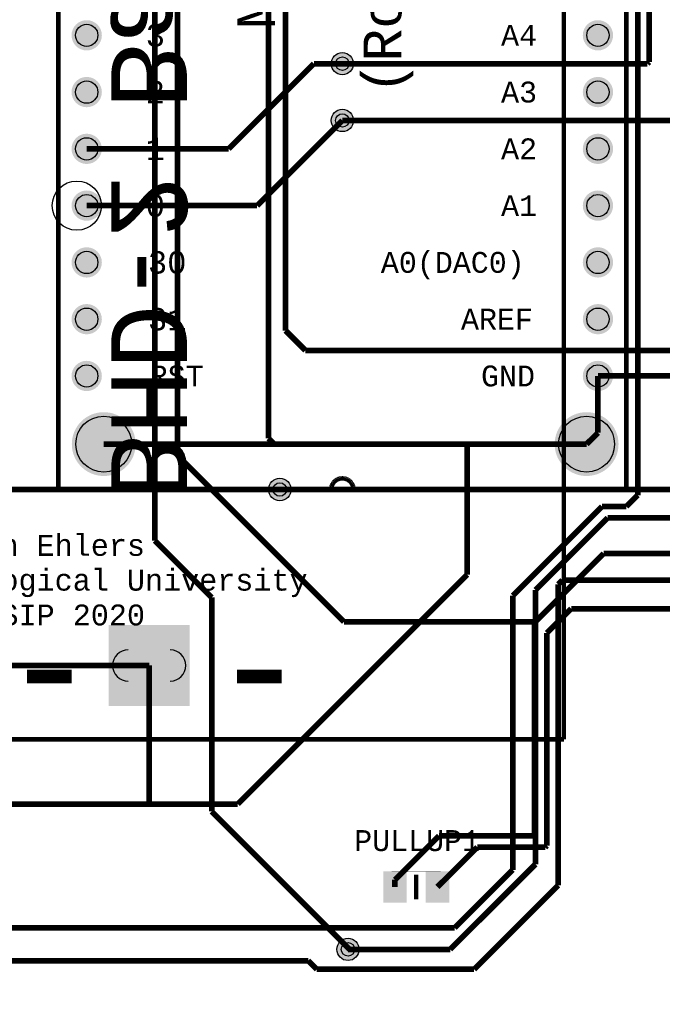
# Model space of a CAD drawing. Extents: x -3564 to 3564, y -2067 to 2176.
# Tile 2 of 21: x -2238 to -1107, y -2067 to -332. Entities that reach past the tile are written whole.
import ezdxf
from ezdxf.enums import TextEntityAlignment as Align

# ---------------------------------------------------------------- set-up
doc = ezdxf.new("R2010")
doc.units = 0
for name, color, linetype in [('3D_INFO_BOTTOM', 3, 'CONTINUOUS'), ('3D_INFO_TOP', 1, 'CONTINUOUS'), ('BOARD_OUTLINE', 2, 'CONTINUOUS'), ('COPPER_BOTTOM', 1, 'CONTINUOUS'), ('COPPER_TOP', 3, 'CONTINUOUS'), ('DRILL', 255, 'CONTINUOUS'), ('SILKSCREEN_BOTTOM', 6, 'CONTINUOUS'), ('SILKSCREEN_TOP', 4, 'CONTINUOUS'), ('SOLDER_MASK_BOTTOM', 212, 'CONTINUOUS'), ('SOLDER_MASK_TOP', 200, 'CONTINUOUS')]:
    doc.layers.add(name, color=color, linetype=linetype)
doc.styles.add('MONOTxtStyle', font='monotxt')
doc.styles.add('MONOTxtStyle_M', font='monotxt')

msp = doc.modelspace()

# ---------------------------------------------------------------- hatches: boundary and pattern name
at = {"layer": 'COPPER_BOTTOM'}
h = msp.add_hatch(color=256, dxfattribs=at)
edge = h.paths.add_edge_path()
edge.add_arc((-2120, -360), 26.685039, 0, 360)
edge = h.paths.add_edge_path()
edge.add_arc((-2120, -360), 19.685039, 0, 360)
h = msp.add_hatch(color=256, dxfattribs=at)
edge = h.paths.add_edge_path()
edge.add_arc((-1220, -360), 26.685039, 0, 360)
edge = h.paths.add_edge_path()
edge.add_arc((-1220, -360), 19.685039, 0, 360)
h = msp.add_hatch(color=256, dxfattribs=at)
edge = h.paths.add_edge_path()
edge.add_arc((-1670, -410), 19.685039, 0, 360)
edge = h.paths.add_edge_path()
edge.add_arc((-1670, -410), 11.811024, 0, 360)
h = msp.add_hatch(color=256, dxfattribs=at)
edge = h.paths.add_edge_path()
edge.add_arc((-2120, -460), 26.685039, 0, 360)
edge = h.paths.add_edge_path()
edge.add_arc((-2120, -460), 19.685039, 0, 360)
h = msp.add_hatch(color=256, dxfattribs=at)
edge = h.paths.add_edge_path()
edge.add_arc((-1220, -460), 26.685039, 0, 360)
edge = h.paths.add_edge_path()
edge.add_arc((-1220, -460), 19.685039, 0, 360)
h = msp.add_hatch(color=256, dxfattribs=at)
edge = h.paths.add_edge_path()
edge.add_arc((-1670, -510), 19.685039, 0, 360)
edge = h.paths.add_edge_path()
edge.add_arc((-1670, -510), 11.811024, 0, 360)
h = msp.add_hatch(color=256, dxfattribs=at)
edge = h.paths.add_edge_path()
edge.add_arc((-2120, -560), 26.685039, 0, 360)
edge = h.paths.add_edge_path()
edge.add_arc((-2120, -560), 19.685039, 0, 360)
h = msp.add_hatch(color=256, dxfattribs=at)
edge = h.paths.add_edge_path()
edge.add_arc((-1220, -560), 26.685039, 0, 360)
edge = h.paths.add_edge_path()
edge.add_arc((-1220, -560), 19.685039, 0, 360)
h = msp.add_hatch(color=256, dxfattribs=at)
edge = h.paths.add_edge_path()
edge.add_arc((-2120, -660), 26.685039, 0, 360)
edge = h.paths.add_edge_path()
edge.add_arc((-2120, -660), 19.685039, 0, 360)
h = msp.add_hatch(color=256, dxfattribs=at)
edge = h.paths.add_edge_path()
edge.add_arc((-1220, -660), 26.685039, 0, 360)
edge = h.paths.add_edge_path()
edge.add_arc((-1220, -660), 19.685039, 0, 360)
h = msp.add_hatch(color=256, dxfattribs=at)
edge = h.paths.add_edge_path()
edge.add_arc((-2120, -760), 26.685039, 0, 360)
edge = h.paths.add_edge_path()
edge.add_arc((-2120, -760), 19.685039, 0, 360)
h = msp.add_hatch(color=256, dxfattribs=at)
edge = h.paths.add_edge_path()
edge.add_arc((-1220, -760), 26.685039, 0, 360)
edge = h.paths.add_edge_path()
edge.add_arc((-1220, -760), 19.685039, 0, 360)
h = msp.add_hatch(color=256, dxfattribs=at)
edge = h.paths.add_edge_path()
edge.add_arc((-2120, -860), 26.685039, 0, 360)
edge = h.paths.add_edge_path()
edge.add_arc((-2120, -860), 19.685039, 0, 360)
h = msp.add_hatch(color=256, dxfattribs=at)
edge = h.paths.add_edge_path()
edge.add_arc((-1220, -860), 26.685039, 0, 360)
edge = h.paths.add_edge_path()
edge.add_arc((-1220, -860), 19.685039, 0, 360)
h = msp.add_hatch(color=256, dxfattribs=at)
edge = h.paths.add_edge_path()
edge.add_arc((-2120, -960), 26.685039, 0, 360)
edge = h.paths.add_edge_path()
edge.add_arc((-2120, -960), 19.685039, 0, 360)
h = msp.add_hatch(color=256, dxfattribs=at)
edge = h.paths.add_edge_path()
edge.add_arc((-1220, -960), 26.685039, 0, 360)
edge = h.paths.add_edge_path()
edge.add_arc((-1220, -960), 19.685039, 0, 360)
h = msp.add_hatch(color=256, dxfattribs=at)
edge = h.paths.add_edge_path()
edge.add_arc((-2090, -1080), 56.212598, 0, 360)
edge = h.paths.add_edge_path()
edge.add_arc((-2090, -1080), 49.212598, 0, 360)
h = msp.add_hatch(color=256, dxfattribs=at)
edge = h.paths.add_edge_path()
edge.add_arc((-1240, -1080), 56.212598, 0, 360)
edge = h.paths.add_edge_path()
edge.add_arc((-1240, -1080), 49.212598, 0, 360)
h = msp.add_hatch(color=256, dxfattribs=at)
edge = h.paths.add_edge_path()
edge.add_arc((-1779.999961, -1159.999961), 19.685039, 0, 360)
edge = h.paths.add_edge_path()
edge.add_arc((-1779.999961, -1159.999961), 11.811024, 0, 360)
h = msp.add_hatch(color=256, dxfattribs=at)
h.paths.add_polyline_path([(-2081.5, -1541.5), (-2081.5, -1398.5), (-1938.5, -1398.5), (-1938.5, -1541.5)])
edge = h.paths.add_edge_path()
edge.add_arc((-2010, -1470), 27.5, 0, 360)
h = msp.add_hatch(color=256, dxfattribs=at)
edge = h.paths.add_edge_path()
edge.add_arc((-1660, -1970), 19.685039, 0, 360)
edge = h.paths.add_edge_path()
edge.add_arc((-1660, -1970), 11.811024, 0, 360)
at = {"layer": 'COPPER_TOP'}
h = msp.add_hatch(color=256, dxfattribs=at)
edge = h.paths.add_edge_path()
edge.add_arc((-2120, -360), 26.685039, 0, 360)
edge = h.paths.add_edge_path()
edge.add_arc((-2120, -360), 19.685039, 0, 360)
h = msp.add_hatch(color=256, dxfattribs=at)
edge = h.paths.add_edge_path()
edge.add_arc((-1220, -360), 26.685039, 0, 360)
edge = h.paths.add_edge_path()
edge.add_arc((-1220, -360), 19.685039, 0, 360)
h = msp.add_hatch(color=256, dxfattribs=at)
edge = h.paths.add_edge_path()
edge.add_arc((-1670, -410), 19.685039, 0, 360)
edge = h.paths.add_edge_path()
edge.add_arc((-1670, -410), 11.811024, 0, 360)
h = msp.add_hatch(color=256, dxfattribs=at)
edge = h.paths.add_edge_path()
edge.add_arc((-2120, -460), 26.685039, 0, 360)
edge = h.paths.add_edge_path()
edge.add_arc((-2120, -460), 19.685039, 0, 360)
h = msp.add_hatch(color=256, dxfattribs=at)
edge = h.paths.add_edge_path()
edge.add_arc((-1220, -460), 26.685039, 0, 360)
edge = h.paths.add_edge_path()
edge.add_arc((-1220, -460), 19.685039, 0, 360)
h = msp.add_hatch(color=256, dxfattribs=at)
edge = h.paths.add_edge_path()
edge.add_arc((-1670, -510), 19.685039, 0, 360)
edge = h.paths.add_edge_path()
edge.add_arc((-1670, -510), 11.811024, 0, 360)
h = msp.add_hatch(color=256, dxfattribs=at)
edge = h.paths.add_edge_path()
edge.add_arc((-2120, -560), 26.685039, 0, 360)
edge = h.paths.add_edge_path()
edge.add_arc((-2120, -560), 19.685039, 0, 360)
h = msp.add_hatch(color=256, dxfattribs=at)
edge = h.paths.add_edge_path()
edge.add_arc((-1220, -560), 26.685039, 0, 360)
edge = h.paths.add_edge_path()
edge.add_arc((-1220, -560), 19.685039, 0, 360)
h = msp.add_hatch(color=256, dxfattribs=at)
edge = h.paths.add_edge_path()
edge.add_arc((-2120, -660), 26.685039, 0, 360)
edge = h.paths.add_edge_path()
edge.add_arc((-2120, -660), 19.685039, 0, 360)
h = msp.add_hatch(color=256, dxfattribs=at)
edge = h.paths.add_edge_path()
edge.add_arc((-1220, -660), 26.685039, 0, 360)
edge = h.paths.add_edge_path()
edge.add_arc((-1220, -660), 19.685039, 0, 360)
h = msp.add_hatch(color=256, dxfattribs=at)
edge = h.paths.add_edge_path()
edge.add_arc((-2120, -760), 26.685039, 0, 360)
edge = h.paths.add_edge_path()
edge.add_arc((-2120, -760), 19.685039, 0, 360)
h = msp.add_hatch(color=256, dxfattribs=at)
edge = h.paths.add_edge_path()
edge.add_arc((-1220, -760), 26.685039, 0, 360)
edge = h.paths.add_edge_path()
edge.add_arc((-1220, -760), 19.685039, 0, 360)
h = msp.add_hatch(color=256, dxfattribs=at)
edge = h.paths.add_edge_path()
edge.add_arc((-2120, -860), 26.685039, 0, 360)
edge = h.paths.add_edge_path()
edge.add_arc((-2120, -860), 19.685039, 0, 360)
h = msp.add_hatch(color=256, dxfattribs=at)
edge = h.paths.add_edge_path()
edge.add_arc((-1220, -860), 26.685039, 0, 360)
edge = h.paths.add_edge_path()
edge.add_arc((-1220, -860), 19.685039, 0, 360)
h = msp.add_hatch(color=256, dxfattribs=at)
edge = h.paths.add_edge_path()
edge.add_arc((-2120, -960), 26.685039, 0, 360)
edge = h.paths.add_edge_path()
edge.add_arc((-2120, -960), 19.685039, 0, 360)
h = msp.add_hatch(color=256, dxfattribs=at)
edge = h.paths.add_edge_path()
edge.add_arc((-1220, -960), 26.685039, 0, 360)
edge = h.paths.add_edge_path()
edge.add_arc((-1220, -960), 19.685039, 0, 360)
h = msp.add_hatch(color=256, dxfattribs=at)
edge = h.paths.add_edge_path()
edge.add_arc((-2090, -1080), 56.212598, 0, 360)
edge = h.paths.add_edge_path()
edge.add_arc((-2090, -1080), 49.212598, 0, 360)
h = msp.add_hatch(color=256, dxfattribs=at)
edge = h.paths.add_edge_path()
edge.add_arc((-1240, -1080), 56.212598, 0, 360)
edge = h.paths.add_edge_path()
edge.add_arc((-1240, -1080), 49.212598, 0, 360)
h = msp.add_hatch(color=256, dxfattribs=at)
edge = h.paths.add_edge_path()
edge.add_arc((-1779.999961, -1159.999961), 19.685039, 0, 360)
edge = h.paths.add_edge_path()
edge.add_arc((-1779.999961, -1159.999961), 11.811024, 0, 360)
h = msp.add_hatch(color=256, dxfattribs=at)
h.paths.add_polyline_path([(-2081.5, -1541.5), (-2081.5, -1398.5), (-1938.5, -1398.5), (-1938.5, -1541.5)])
edge = h.paths.add_edge_path()
edge.add_arc((-2010, -1470), 27.5, 0, 360)
h = msp.add_hatch(color=256, dxfattribs=at)
edge = h.paths.add_edge_path()
edge.add_arc((-1660, -1970), 19.685039, 0, 360)
edge = h.paths.add_edge_path()
edge.add_arc((-1660, -1970), 11.811024, 0, 360)
at = {"layer": 'DRILL'}
h = msp.add_hatch(color=255, dxfattribs=at)
edge = h.paths.add_edge_path()
edge.add_arc((-2120, -360), 19.685039, 0, 360)
h = msp.add_hatch(color=255, dxfattribs=at)
edge = h.paths.add_edge_path()
edge.add_arc((-1220, -360), 19.685039, 0, 360)
h = msp.add_hatch(color=255, dxfattribs=at)
edge = h.paths.add_edge_path()
edge.add_arc((-1670, -410), 11.811024, 0, 360)
h = msp.add_hatch(color=255, dxfattribs=at)
edge = h.paths.add_edge_path()
edge.add_arc((-2120, -460), 19.685039, 0, 360)
h = msp.add_hatch(color=255, dxfattribs=at)
edge = h.paths.add_edge_path()
edge.add_arc((-1220, -460), 19.685039, 0, 360)
h = msp.add_hatch(color=255, dxfattribs=at)
edge = h.paths.add_edge_path()
edge.add_arc((-1670, -510), 11.811024, 0, 360)
h = msp.add_hatch(color=255, dxfattribs=at)
edge = h.paths.add_edge_path()
edge.add_arc((-2120, -560), 19.685039, 0, 360)
h = msp.add_hatch(color=255, dxfattribs=at)
edge = h.paths.add_edge_path()
edge.add_arc((-1220, -560), 19.685039, 0, 360)
h = msp.add_hatch(color=255, dxfattribs=at)
edge = h.paths.add_edge_path()
edge.add_arc((-2120, -660), 19.685039, 0, 360)
h = msp.add_hatch(color=255, dxfattribs=at)
edge = h.paths.add_edge_path()
edge.add_arc((-1220, -660), 19.685039, 0, 360)
h = msp.add_hatch(color=255, dxfattribs=at)
edge = h.paths.add_edge_path()
edge.add_arc((-2120, -760), 19.685039, 0, 360)
h = msp.add_hatch(color=255, dxfattribs=at)
edge = h.paths.add_edge_path()
edge.add_arc((-1220, -760), 19.685039, 0, 360)
h = msp.add_hatch(color=255, dxfattribs=at)
edge = h.paths.add_edge_path()
edge.add_arc((-2120, -860), 19.685039, 0, 360)
h = msp.add_hatch(color=255, dxfattribs=at)
edge = h.paths.add_edge_path()
edge.add_arc((-1220, -860), 19.685039, 0, 360)
h = msp.add_hatch(color=255, dxfattribs=at)
edge = h.paths.add_edge_path()
edge.add_arc((-2120, -960), 19.685039, 0, 360)
h = msp.add_hatch(color=255, dxfattribs=at)
edge = h.paths.add_edge_path()
edge.add_arc((-1220, -960), 19.685039, 0, 360)
h = msp.add_hatch(color=255, dxfattribs=at)
edge = h.paths.add_edge_path()
edge.add_arc((-2090, -1080), 49.212598, 0, 360)
h = msp.add_hatch(color=255, dxfattribs=at)
edge = h.paths.add_edge_path()
edge.add_arc((-1240, -1080), 49.212598, 0, 360)
h = msp.add_hatch(color=255, dxfattribs=at)
edge = h.paths.add_edge_path()
edge.add_arc((-1779.999961, -1159.999961), 11.811024, 0, 360)
h = msp.add_hatch(color=255, dxfattribs=at)
edge = h.paths.add_edge_path()
edge.add_arc((-2047, -1470), 27.5, 180, 270)
edge.add_line((-2047, -1497.5), (-1973, -1497.5))
edge.add_arc((-1973, -1470), 27.5, 270, 0)
edge.add_arc((-1973, -1470), 27.5, 0, 90)
edge.add_line((-1973, -1442.5), (-2047, -1442.5))
edge.add_arc((-2047, -1470), 27.5, 90, 180)
h = msp.add_hatch(color=255, dxfattribs=at)
edge = h.paths.add_edge_path()
edge.add_arc((-1660, -1970), 11.811024, 0, 360)
at = {"layer": 'SOLDER_MASK_BOTTOM'}
h = msp.add_hatch(color=256, dxfattribs=at)
edge = h.paths.add_edge_path()
edge.add_arc((-2120, -360), 26.685039, 0, 360)
edge = h.paths.add_edge_path()
edge.add_arc((-2120, -360), 19.685039, 0, 360)
h = msp.add_hatch(color=256, dxfattribs=at)
edge = h.paths.add_edge_path()
edge.add_arc((-1220, -360), 26.685039, 0, 360)
edge = h.paths.add_edge_path()
edge.add_arc((-1220, -360), 19.685039, 0, 360)
h = msp.add_hatch(color=256, dxfattribs=at)
edge = h.paths.add_edge_path()
edge.add_arc((-1670, -410), 19.685039, 0, 360)
h = msp.add_hatch(color=256, dxfattribs=at)
edge = h.paths.add_edge_path()
edge.add_arc((-2120, -460), 26.685039, 0, 360)
edge = h.paths.add_edge_path()
edge.add_arc((-2120, -460), 19.685039, 0, 360)
h = msp.add_hatch(color=256, dxfattribs=at)
edge = h.paths.add_edge_path()
edge.add_arc((-1220, -460), 26.685039, 0, 360)
edge = h.paths.add_edge_path()
edge.add_arc((-1220, -460), 19.685039, 0, 360)
h = msp.add_hatch(color=256, dxfattribs=at)
edge = h.paths.add_edge_path()
edge.add_arc((-1670, -510), 19.685039, 0, 360)
h = msp.add_hatch(color=256, dxfattribs=at)
edge = h.paths.add_edge_path()
edge.add_arc((-2120, -560), 26.685039, 0, 360)
edge = h.paths.add_edge_path()
edge.add_arc((-2120, -560), 19.685039, 0, 360)
h = msp.add_hatch(color=256, dxfattribs=at)
edge = h.paths.add_edge_path()
edge.add_arc((-1220, -560), 26.685039, 0, 360)
edge = h.paths.add_edge_path()
edge.add_arc((-1220, -560), 19.685039, 0, 360)
h = msp.add_hatch(color=256, dxfattribs=at)
edge = h.paths.add_edge_path()
edge.add_arc((-2120, -660), 26.685039, 0, 360)
edge = h.paths.add_edge_path()
edge.add_arc((-2120, -660), 19.685039, 0, 360)
h = msp.add_hatch(color=256, dxfattribs=at)
edge = h.paths.add_edge_path()
edge.add_arc((-1220, -660), 26.685039, 0, 360)
edge = h.paths.add_edge_path()
edge.add_arc((-1220, -660), 19.685039, 0, 360)
h = msp.add_hatch(color=256, dxfattribs=at)
edge = h.paths.add_edge_path()
edge.add_arc((-2120, -760), 26.685039, 0, 360)
edge = h.paths.add_edge_path()
edge.add_arc((-2120, -760), 19.685039, 0, 360)
h = msp.add_hatch(color=256, dxfattribs=at)
edge = h.paths.add_edge_path()
edge.add_arc((-1220, -760), 26.685039, 0, 360)
edge = h.paths.add_edge_path()
edge.add_arc((-1220, -760), 19.685039, 0, 360)
h = msp.add_hatch(color=256, dxfattribs=at)
edge = h.paths.add_edge_path()
edge.add_arc((-2120, -860), 26.685039, 0, 360)
edge = h.paths.add_edge_path()
edge.add_arc((-2120, -860), 19.685039, 0, 360)
h = msp.add_hatch(color=256, dxfattribs=at)
edge = h.paths.add_edge_path()
edge.add_arc((-1220, -860), 26.685039, 0, 360)
edge = h.paths.add_edge_path()
edge.add_arc((-1220, -860), 19.685039, 0, 360)
h = msp.add_hatch(color=256, dxfattribs=at)
edge = h.paths.add_edge_path()
edge.add_arc((-2120, -960), 26.685039, 0, 360)
edge = h.paths.add_edge_path()
edge.add_arc((-2120, -960), 19.685039, 0, 360)
h = msp.add_hatch(color=256, dxfattribs=at)
edge = h.paths.add_edge_path()
edge.add_arc((-1220, -960), 26.685039, 0, 360)
edge = h.paths.add_edge_path()
edge.add_arc((-1220, -960), 19.685039, 0, 360)
h = msp.add_hatch(color=256, dxfattribs=at)
edge = h.paths.add_edge_path()
edge.add_arc((-2090, -1080), 56.212598, 0, 360)
edge = h.paths.add_edge_path()
edge.add_arc((-2090, -1080), 49.212598, 0, 360)
h = msp.add_hatch(color=256, dxfattribs=at)
edge = h.paths.add_edge_path()
edge.add_arc((-1240, -1080), 56.212598, 0, 360)
edge = h.paths.add_edge_path()
edge.add_arc((-1240, -1080), 49.212598, 0, 360)
h = msp.add_hatch(color=256, dxfattribs=at)
edge = h.paths.add_edge_path()
edge.add_arc((-1779.999961, -1159.999961), 19.685039, 0, 360)
h = msp.add_hatch(color=256, dxfattribs=at)
h.paths.add_polyline_path([(-2081.5, -1541.5), (-2081.5, -1398.5), (-1938.5, -1398.5), (-1938.5, -1541.5)])
edge = h.paths.add_edge_path()
edge.add_arc((-2010, -1470), 27.5, 0, 360)
h = msp.add_hatch(color=256, dxfattribs=at)
edge = h.paths.add_edge_path()
edge.add_arc((-1660, -1970), 19.685039, 0, 360)
at = {"layer": 'SOLDER_MASK_TOP'}
h = msp.add_hatch(color=256, dxfattribs=at)
edge = h.paths.add_edge_path()
edge.add_arc((-2120, -360), 26.685039, 0, 360)
edge = h.paths.add_edge_path()
edge.add_arc((-2120, -360), 19.685039, 0, 360)
h = msp.add_hatch(color=256, dxfattribs=at)
edge = h.paths.add_edge_path()
edge.add_arc((-1220, -360), 26.685039, 0, 360)
edge = h.paths.add_edge_path()
edge.add_arc((-1220, -360), 19.685039, 0, 360)
h = msp.add_hatch(color=256, dxfattribs=at)
edge = h.paths.add_edge_path()
edge.add_arc((-1670, -410), 19.685039, 0, 360)
h = msp.add_hatch(color=256, dxfattribs=at)
edge = h.paths.add_edge_path()
edge.add_arc((-2120, -460), 26.685039, 0, 360)
edge = h.paths.add_edge_path()
edge.add_arc((-2120, -460), 19.685039, 0, 360)
h = msp.add_hatch(color=256, dxfattribs=at)
edge = h.paths.add_edge_path()
edge.add_arc((-1220, -460), 26.685039, 0, 360)
edge = h.paths.add_edge_path()
edge.add_arc((-1220, -460), 19.685039, 0, 360)
h = msp.add_hatch(color=256, dxfattribs=at)
edge = h.paths.add_edge_path()
edge.add_arc((-1670, -510), 19.685039, 0, 360)
h = msp.add_hatch(color=256, dxfattribs=at)
edge = h.paths.add_edge_path()
edge.add_arc((-2120, -560), 26.685039, 0, 360)
edge = h.paths.add_edge_path()
edge.add_arc((-2120, -560), 19.685039, 0, 360)
h = msp.add_hatch(color=256, dxfattribs=at)
edge = h.paths.add_edge_path()
edge.add_arc((-1220, -560), 26.685039, 0, 360)
edge = h.paths.add_edge_path()
edge.add_arc((-1220, -560), 19.685039, 0, 360)
h = msp.add_hatch(color=256, dxfattribs=at)
edge = h.paths.add_edge_path()
edge.add_arc((-2120, -660), 26.685039, 0, 360)
edge = h.paths.add_edge_path()
edge.add_arc((-2120, -660), 19.685039, 0, 360)
h = msp.add_hatch(color=256, dxfattribs=at)
edge = h.paths.add_edge_path()
edge.add_arc((-1220, -660), 26.685039, 0, 360)
edge = h.paths.add_edge_path()
edge.add_arc((-1220, -660), 19.685039, 0, 360)
h = msp.add_hatch(color=256, dxfattribs=at)
edge = h.paths.add_edge_path()
edge.add_arc((-2120, -760), 26.685039, 0, 360)
edge = h.paths.add_edge_path()
edge.add_arc((-2120, -760), 19.685039, 0, 360)
h = msp.add_hatch(color=256, dxfattribs=at)
edge = h.paths.add_edge_path()
edge.add_arc((-1220, -760), 26.685039, 0, 360)
edge = h.paths.add_edge_path()
edge.add_arc((-1220, -760), 19.685039, 0, 360)
h = msp.add_hatch(color=256, dxfattribs=at)
edge = h.paths.add_edge_path()
edge.add_arc((-2120, -860), 26.685039, 0, 360)
edge = h.paths.add_edge_path()
edge.add_arc((-2120, -860), 19.685039, 0, 360)
h = msp.add_hatch(color=256, dxfattribs=at)
edge = h.paths.add_edge_path()
edge.add_arc((-1220, -860), 26.685039, 0, 360)
edge = h.paths.add_edge_path()
edge.add_arc((-1220, -860), 19.685039, 0, 360)
h = msp.add_hatch(color=256, dxfattribs=at)
edge = h.paths.add_edge_path()
edge.add_arc((-2120, -960), 26.685039, 0, 360)
edge = h.paths.add_edge_path()
edge.add_arc((-2120, -960), 19.685039, 0, 360)
h = msp.add_hatch(color=256, dxfattribs=at)
edge = h.paths.add_edge_path()
edge.add_arc((-1220, -960), 26.685039, 0, 360)
edge = h.paths.add_edge_path()
edge.add_arc((-1220, -960), 19.685039, 0, 360)
h = msp.add_hatch(color=256, dxfattribs=at)
edge = h.paths.add_edge_path()
edge.add_arc((-2090, -1080), 56.212598, 0, 360)
edge = h.paths.add_edge_path()
edge.add_arc((-2090, -1080), 49.212598, 0, 360)
h = msp.add_hatch(color=256, dxfattribs=at)
edge = h.paths.add_edge_path()
edge.add_arc((-1240, -1080), 56.212598, 0, 360)
edge = h.paths.add_edge_path()
edge.add_arc((-1240, -1080), 49.212598, 0, 360)
h = msp.add_hatch(color=256, dxfattribs=at)
edge = h.paths.add_edge_path()
edge.add_arc((-1779.999961, -1159.999961), 19.685039, 0, 360)
h = msp.add_hatch(color=256, dxfattribs=at)
h.paths.add_polyline_path([(-2081.5, -1541.5), (-2081.5, -1398.5), (-1938.5, -1398.5), (-1938.5, -1541.5)])
edge = h.paths.add_edge_path()
edge.add_arc((-2010, -1470), 27.5, 0, 360)
h = msp.add_hatch(color=256, dxfattribs=at)
edge = h.paths.add_edge_path()
edge.add_arc((-1660, -1970), 19.685039, 0, 360)

# ---------------------------------------------------------------- linework, layer by layer
at = {"layer": '3D_INFO_BOTTOM', "color": 3, "const_width": 8}
for points in [[(-1280, 1540), (-1280, -1600)], [(-1280, -1600), (-2740, -1600)]]:
    msp.add_lwpolyline(points, dxfattribs=at)
at = {"layer": '3D_INFO_TOP', "color": 1}
for points, const_width in [([(-2170, 1040), (-2170, -1160)], 8), ([(-1170, -1160), (-1170, 1040)], 8), ([(-1685.079606, -1147.346693), (-1686.125039, -1148.709094)], 8), ([(-1683.919409, -1146.080551), (-1685.079606, -1147.346693)], 8), ([(-1682.653268, -1144.920354), (-1683.919409, -1146.080551)], 8), ([(-1681.290866, -1143.874921), (-1682.653268, -1144.920354)], 8), ([(-1679.84252, -1142.952244), (-1681.290866, -1143.874921)], 8), ([(-1678.319252, -1142.159291), (-1679.84252, -1142.952244)], 8), ([(-1676.732677, -1141.502087), (-1678.319252, -1142.159291)], 8), ([(-1675.094843, -1140.985709), (-1676.732677, -1141.502087)], 8), ([(-1673.418268, -1140.614016), (-1675.094843, -1140.985709)], 8), ([(-1671.71563, -1140.389843), (-1673.418268, -1140.614016)], 8), ([(-1670, -1140.314961), (-1671.71563, -1140.389843)], 8), ([(-1668.284331, -1140.389843), (-1670, -1140.314961)], 8), ([(-1666.581693, -1140.614016), (-1668.284331, -1140.389843)], 8), ([(-1664.905118, -1140.985709), (-1666.581693, -1140.614016)], 8), ([(-1663.267283, -1141.502087), (-1664.905118, -1140.985709)], 8), ([(-1661.680709, -1142.159291), (-1663.267283, -1141.502087)], 8), ([(-1660.15748, -1142.952244), (-1661.680709, -1142.159291)], 8), ([(-1658.709094, -1143.874921), (-1660.15748, -1142.952244)], 8), ([(-1657.346693, -1144.920354), (-1658.709094, -1143.874921)], 8), ([(-1656.080551, -1146.080551), (-1657.346693, -1144.920354)], 8), ([(-1654.920354, -1147.346693), (-1656.080551, -1146.080551)], 8), ([(-1653.874921, -1148.709094), (-1654.920354, -1147.346693)], 8), ([(-2170, -1160), (-1689.685039, -1160)], 8), ([(-1689.610118, -1158.284331), (-1689.685039, -1159.999961)], 8), ([(-1689.685039, -1159.999961), (-1689.685039, -1160)], 8), ([(-1689.385945, -1156.581693), (-1689.610118, -1158.284331)], 8), ([(-1689.014252, -1154.905118), (-1689.385945, -1156.581693)], 8), ([(-1688.497874, -1153.267283), (-1689.014252, -1154.905118)], 8), ([(-1687.840669, -1151.680709), (-1688.497874, -1153.267283)], 8), ([(-1687.047717, -1150.15748), (-1687.840669, -1151.680709)], 8), ([(-1686.125039, -1148.709094), (-1687.047717, -1150.15748)], 8), ([(-1652.952244, -1150.15748), (-1653.874921, -1148.709094)], 8), ([(-1652.159291, -1151.680709), (-1652.952244, -1150.15748)], 8), ([(-1651.502087, -1153.267283), (-1652.159291, -1151.680709)], 8), ([(-1650.985709, -1154.905118), (-1651.502087, -1153.267283)], 8), ([(-1650.614016, -1156.581693), (-1650.985709, -1154.905118)], 8), ([(-1650.389843, -1158.284331), (-1650.614016, -1156.581693)], 8), ([(-1650.314961, -1160), (-1650.389843, -1158.284331)], 8), ([(-1650.314961, -1160), (-1170, -1160)], 8), ([(-1496.692913, -1833.425197), (-1583.307087, -1833.425197)], 0.03937), ([(-1583.307087, -1833.425197), (-1583.307087, -1886.574803)], 0.03937), ([(-1496.692913, -1886.574803), (-1496.692913, -1833.425197)], 0.03937), ([(-1583.307087, -1886.574803), (-1496.692913, -1886.574803)], 0.03937)]:
    msp.add_lwpolyline(points, dxfattribs=dict(at, const_width=const_width))
msp.add_circle((-2137.417087, -660), 43.370079, dxfattribs=at)
at = {"layer": 'BOARD_OUTLINE', "color": 2, "const_width": 0.000039}
for points in [[(-1250, -2066.766063), (-1250, -1398.766063)], [(-1250, -1398.766063), (-450, -1398.766063)], [(-2720.873701, -2066.766063), (-1250, -2066.766063)]]:
    msp.add_lwpolyline(points, dxfattribs=at)
at = {"layer": 'COPPER_BOTTOM', "color": 1, "const_width": 10}
for points in [[(-1150, -1170), (-1150, 180)], [(-1720, -410), (-1870, -560)], [(-1670, -410), (-1720, -410)], [(-1670, -510), (-1820, -660)], [(-1870, -560), (-2120, -560)], [(-1820, -660), (-2120, -660)], [(-2090, -1080), (-1240, -1080)], [(-1450, -1310), (-1450, -1080)], [(-2579.999961, -1159.999961), (-1779.999961, -1159.999961)], [(-1170, -1190), (-1150, -1170)], [(-1370, -1347.070866), (-1212.929134, -1190)], [(-1212.929134, -1190), (-1170, -1190)], [(-1330, -1337.070866), (-1202.929134, -1210)], [(-1202.929134, -1210), (-680, -1210)], [(-1854, -1714), (-1450, -1310)], [(-1282.564173, -1319.635039), (-1290, -1327.070866)], [(-1009.635039, -1319.635039), (-1282.564173, -1319.635039)], [(-1330, -1820.000394), (-1330, -1337.070866)], [(-1290, -1327.070866), (-1290, -1857.07126)], [(-1370, -1829.998425), (-1370, -1347.070866)], [(-2010, -1470), (-2010, -1714)], [(-2524, -1714), (-1854, -1714)], [(-1479.999606, -1970), (-1330, -1820.000394)], [(-1472.069291, -1932.07126), (-1370, -1829.998425)], [(-1290, -1857.07126), (-1437.92874, -2005)], [(-2597.07126, -1932.07126), (-1472.069291, -1932.07126)], [(-1660, -1970), (-1479.999606, -1970)], [(-2570.000394, -1990), (-1730, -1990)], [(-1730, -1990), (-1715, -2005)], [(-1715, -2005), (-1437.92874, -2005)]]:
    msp.add_lwpolyline(points, dxfattribs=at)
at = {"layer": 'COPPER_TOP', "color": 3, "const_width": 10}
for points in [[(-1800, -1070), (-1800, 957.071102)], [(-1130, -407.071102), (-1130, 520)], [(-1770, 190), (-1770, -880)], [(-1960, 80), (-1960, -1100)], [(-2000, 20), (-2000, -1250)], [(-1670, -410), (-1132.928898, -410)], [(-1130, -407.071102), (-1132.928898, -410)], [(-1047.928898, -510), (-1670, -510)], [(-1770, -880), (-1735, -915)], [(-1735, -915), (-795.393701, -915)], [(-1220, -960), (-950, -960)], [(-1220, -960), (-1220, -1060)], [(-1220, -1060), (-1240, -1080)], [(-1800, -1070), (-1790, -1080)], [(-1790, -1080), (-1240, -1080)], [(-1960, -1100), (-1667.07126, -1392.92874)], [(-1779.999961, -1159.999961), (-1069.999961, -1159.999961)], [(-2000, -1250), (-1900, -1350)], [(-1331.464449, -1394.393189), (-1210, -1272.92874)], [(-1210, -1272.92874), (-956.341339, -1272.92874)], [(-1900, -1350), (-1900, -1727.074409)], [(-1267.071102, -1370), (-1310, -1412.92874)], [(-1267.071102, -1370), (-382.929528, -1370)], [(-1667.07126, -1392.92874), (-1331.464449, -1392.92874)], [(-1331.464449, -1392.92874), (-1330, -1392.92874)], [(-1331.464449, -1768.535551), (-1331.464449, -1394.393189)], [(-1310, -1787.071102), (-1310, -1412.92874)], [(-2777.07126, -1470), (-2010, -1470)], [(-1900, -1727.074409), (-1657.071063, -1970)], [(-1577.401575, -1847.401575), (-1500, -1770)], [(-1500, -1770), (-1332.928898, -1770)], [(-1332.928898, -1770), (-1330, -1767.071102)], [(-1432.598425, -1790), (-1502.598425, -1860)], [(-1432.598425, -1790), (-1312.928898, -1790)], [(-1312.928898, -1790), (-1310, -1787.071102)], [(-1577.401575, -1860), (-1577.401575, -1847.401575)]]:
    msp.add_lwpolyline(points, dxfattribs=at)
at = {"layer": 'COPPER_TOP'}
for points in [[(-1556.732283, -1887.559055), (-1598.070866, -1887.559055), (-1556.732283, -1832.440945), (-1598.070866, -1832.440945)], [(-1481.929134, -1887.559055), (-1523.267717, -1887.559055), (-1481.929134, -1832.440945), (-1523.267717, -1832.440945)]]:
    msp.add_solid(points, dxfattribs=at)
at = {"layer": 'DRILL', "color": 255, "const_width": 0.000039}
for points in [[(-1973, -1442.5), (-2047, -1442.5)], [(-2047, -1497.5), (-1973, -1497.5)]]:
    msp.add_lwpolyline(points, dxfattribs=at)
at = {"layer": 'DRILL', "color": 255}
for centre, radius in [((-2120, -360), 19.685039), ((-1220, -360), 19.685039), ((-1670, -410), 11.811024), ((-2120, -460), 19.685039), ((-1220, -460), 19.685039), ((-1670, -510), 11.811024), ((-2120, -560), 19.685039), ((-1220, -560), 19.685039), ((-2120, -660), 19.685039), ((-1220, -660), 19.685039), ((-2120, -760), 19.685039), ((-1220, -760), 19.685039), ((-2120, -860), 19.685039), ((-1220, -860), 19.685039), ((-2120, -960), 19.685039), ((-1220, -960), 19.685039), ((-2090, -1080), 49.212598), ((-1240, -1080), 49.212598), ((-1779.999961, -1159.999961), 11.811024), ((-1660, -1970), 11.811024)]:
    msp.add_circle(centre, radius, dxfattribs=at)
for centre, start, end in [((-2047, -1470), 90, 180), ((-1973, -1470), 0, 90), ((-2047, -1470), 180, 270), ((-1973, -1470), 270, 0)]:
    msp.add_arc(centre, 27.5, start, end, dxfattribs=at)
at = {"layer": 'SILKSCREEN_BOTTOM', "color": 6, "const_width": 8}
for points in [[(-1280, 1540), (-1280, -1600)], [(-1280, -1600), (-2740, -1600)]]:
    msp.add_lwpolyline(points, dxfattribs=at)
at = {"layer": 'SILKSCREEN_TOP', "color": 4}
for points, const_width in [([(-2170, 1040), (-2170, -1160)], 8), ([(-1170, -1160), (-1170, 1040)], 8), ([(-1685.079606, -1147.346693), (-1686.125039, -1148.709094)], 8), ([(-1683.919409, -1146.080551), (-1685.079606, -1147.346693)], 8), ([(-1682.653268, -1144.920354), (-1683.919409, -1146.080551)], 8), ([(-1681.290866, -1143.874921), (-1682.653268, -1144.920354)], 8), ([(-1679.84252, -1142.952244), (-1681.290866, -1143.874921)], 8), ([(-1678.319252, -1142.159291), (-1679.84252, -1142.952244)], 8), ([(-1676.732677, -1141.502087), (-1678.319252, -1142.159291)], 8), ([(-1675.094843, -1140.985709), (-1676.732677, -1141.502087)], 8), ([(-1673.418268, -1140.614016), (-1675.094843, -1140.985709)], 8), ([(-1671.71563, -1140.389843), (-1673.418268, -1140.614016)], 8), ([(-1670, -1140.314961), (-1671.71563, -1140.389843)], 8), ([(-1668.284331, -1140.389843), (-1670, -1140.314961)], 8), ([(-1666.581693, -1140.614016), (-1668.284331, -1140.389843)], 8), ([(-1664.905118, -1140.985709), (-1666.581693, -1140.614016)], 8), ([(-1663.267283, -1141.502087), (-1664.905118, -1140.985709)], 8), ([(-1661.680709, -1142.159291), (-1663.267283, -1141.502087)], 8), ([(-1660.15748, -1142.952244), (-1661.680709, -1142.159291)], 8), ([(-1658.709094, -1143.874921), (-1660.15748, -1142.952244)], 8), ([(-1657.346693, -1144.920354), (-1658.709094, -1143.874921)], 8), ([(-1656.080551, -1146.080551), (-1657.346693, -1144.920354)], 8), ([(-1654.920354, -1147.346693), (-1656.080551, -1146.080551)], 8), ([(-1653.874921, -1148.709094), (-1654.920354, -1147.346693)], 8), ([(-2170, -1160), (-1689.685039, -1160)], 8), ([(-1689.610118, -1158.284331), (-1689.685039, -1159.999961)], 8), ([(-1689.685039, -1159.999961), (-1689.685039, -1160)], 8), ([(-1689.385945, -1156.581693), (-1689.610118, -1158.284331)], 8), ([(-1689.014252, -1154.905118), (-1689.385945, -1156.581693)], 8), ([(-1688.497874, -1153.267283), (-1689.014252, -1154.905118)], 8), ([(-1687.840669, -1151.680709), (-1688.497874, -1153.267283)], 8), ([(-1687.047717, -1150.15748), (-1687.840669, -1151.680709)], 8), ([(-1686.125039, -1148.709094), (-1687.047717, -1150.15748)], 8), ([(-1652.952244, -1150.15748), (-1653.874921, -1148.709094)], 8), ([(-1652.159291, -1151.680709), (-1652.952244, -1150.15748)], 8), ([(-1651.502087, -1153.267283), (-1652.159291, -1151.680709)], 8), ([(-1650.985709, -1154.905118), (-1651.502087, -1153.267283)], 8), ([(-1650.614016, -1156.581693), (-1650.985709, -1154.905118)], 8), ([(-1650.389843, -1158.284331), (-1650.614016, -1156.581693)], 8), ([(-1650.314961, -1160), (-1650.389843, -1158.284331)], 8), ([(-1650.314961, -1160), (-1170, -1160)], 8), ([(-1540, -1881.653543), (-1540, -1838.346457)], 7.874016), ([(-1540, -1881.653543), (-1540, -1838.346457)], 7.874016)]:
    msp.add_lwpolyline(points, dxfattribs=dict(at, const_width=const_width))
at = {"layer": 'SOLDER_MASK_BOTTOM'}
for centre in [(-1670, -410), (-1670, -510), (-1779.999961, -1159.999961), (-1660, -1970)]:
    msp.add_circle(centre, 19.685039, dxfattribs=at)
at = {"layer": 'SOLDER_MASK_TOP'}
for centre in [(-1670, -410), (-1670, -510), (-1779.999961, -1159.999961), (-1660, -1970)]:
    msp.add_circle(centre, 19.685039, dxfattribs=at)
for points in [[(-1556.732283, -1887.559055), (-1598.070866, -1887.559055), (-1556.732283, -1832.440945), (-1598.070866, -1832.440945)], [(-1481.929134, -1887.559055), (-1523.267717, -1887.559055), (-1481.929134, -1832.440945), (-1523.267717, -1832.440945)]]:
    msp.add_solid(points, dxfattribs=at)

# ---------------------------------------------------------------- texts
at = {"layer": 'SILKSCREEN_BOTTOM', "style": 'MONOTxtStyle_M', "text_generation_flag": 2, "width": 0.995556}
msp.add_text('BHD-2 Battery Holder', height=133.333333, rotation=270, dxfattribs=at).set_placement((-2010, -30), align=Align.MIDDLE_CENTER)
msp.add_text('-', height=200, dxfattribs=at).set_placement((-2186, -1470), align=Align.MIDDLE_CENTER)
at = {"layer": 'SILKSCREEN_TOP', "style": 'MONOTxtStyle', "width": 0.995556}
for s, height, p in [('3', 39.370079, (-1982.204724, -360)), ('2', 39.370079, (-1982.204724, -460)), ('1', 39.370079, (-1982.204724, -560)), ('0', 39.370079, (-1982.204724, -660)), ('30', 39.370079, (-1944.409449, -760)), ('31', 39.370079, (-1944.409449, -860)), ('RST', 36.745407, (-1914.173228, -960))]:
    msp.add_text(s, height=height, dxfattribs=at).set_placement(p, align=Align.MIDDLE_RIGHT)
for s, p in [('A4', (-1390.551181, -360)), ('A3', (-1390.551181, -460)), ('A2', (-1390.551181, -560)), ('A1', (-1390.551181, -660)), ('A0(DAC0)', (-1602.204724, -760)), ('AREF', (-1461.102362, -860)), ('GND', (-1425.826772, -960))]:
    msp.add_text(s, height=36.745407, dxfattribs=at).set_placement(p, align=Align.MIDDLE_LEFT)
at = {"layer": 'SILKSCREEN_TOP', "style": 'MONOTxtStyle_M', "text_generation_flag": 2, "width": 0.995556}
msp.add_text('-', height=200, dxfattribs=at).set_placement((-1816, -1470), align=Align.MIDDLE_CENTER)
at = {"layer": 'SILKSCREEN_TOP', "style": 'MONOTxtStyle', "width": 0.995556}
msp.add_text('PULLUP1', height=36.745407, dxfattribs=at).set_placement((-1538.346457, -1760), align=Align.TOP_CENTER)
at = {"layer": 'SILKSCREEN_TOP', "insert": (-1700, -60), "char_height": 66.666667, "width": 400, "attachment_point": 5, "rotation": 90, "style": 'MONOTxtStyle'}
msp.add_mtext('Mini-Ultra Pro v3\\P(RocketScream)', dxfattribs=at)
at = {"layer": 'SILKSCREEN_TOP', "insert": (-2240, -1320), "char_height": 36.745407, "width": 2257.637795, "attachment_point": 5, "style": 'MONOTxtStyle'}
msp.add_mtext('Jamison Ehlers\\PMontana Technological University\\PSURF/ESIP 2020', dxfattribs=at)

doc.saveas('drawing.dxf')
